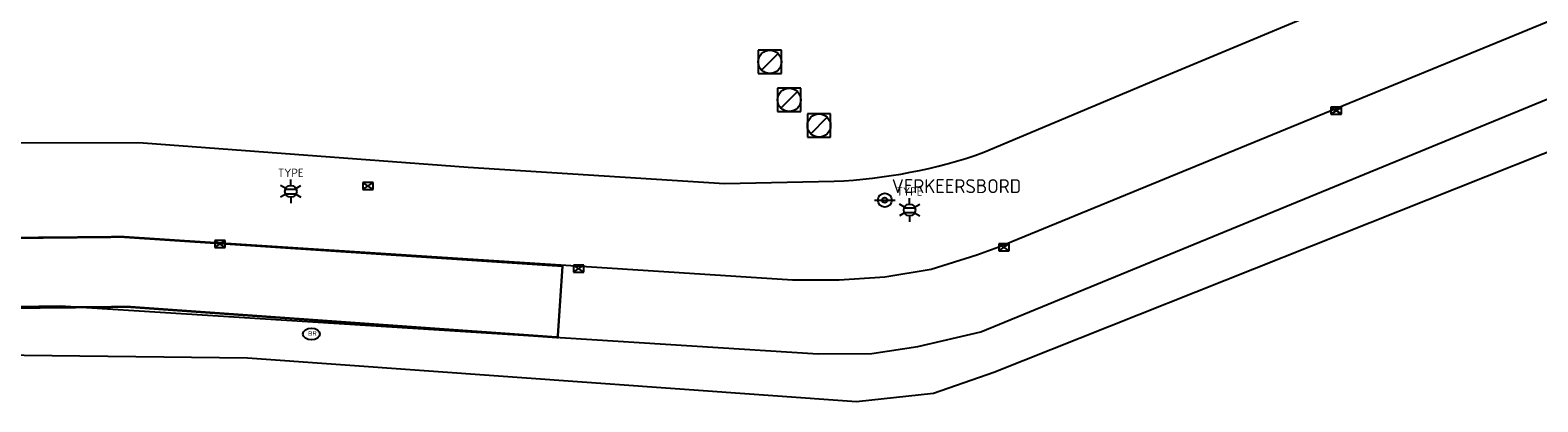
# Model space of a CAD drawing. Header units: metres. Extents: x 102000 to 105000, y 414600 to 420766.
# Tile 168 of 256: x 103097 to 103162, y 419659 to 419675. Entities that reach past the tile are written whole.
import ezdxf
from ezdxf.enums import TextEntityAlignment as Align

# ---------------------------------------------------------------- set-up
doc = ezdxf.new("R2010")
doc.units = ezdxf.units.M
doc.layers.get('0').update_dxf_attribs({"color": 8})
doc.layers.add('00-Ontwerp DKIV', color=8, linetype='Continuous', lineweight=0)
doc.styles.add('NLCS-ISO', font='NLCS-ISO.ttf')

msp = doc.modelspace()

# ---------------------------------------------------------------- linework, layer by layer
at = {"transparency": 33554687}
for p, q in [((103250.851, 419704.362), (103138.889, 419659.869)), ((103138.327, 419661.616), (103200.052, 419686.957)), ((103178.021, 419681.206), (103139.109, 419665.256)), ((103146.132, 419672.551), (103160.75, 419678.653)), ((103138.459, 419669.327), (103146.132, 419672.551)), ((103086.698, 419669.759), (103102.297, 419669.736)), ((103102.297, 419669.736), (103116.276, 419668.684)), ((103116.276, 419668.684), (103127.308, 419667.983)), ((103127.308, 419667.983), (103132.025, 419668.085)), ((103101.423, 419665.696), (103086.597, 419665.571)), ((103130.233, 419663.838), (103101.423, 419665.696)), ((103139.109, 419665.256), (103138.16, 419664.906)), ((103138.16, 419664.906), (103136.187, 419664.289)), ((103134.197, 419663.967), (103132.239, 419663.841)), ((103136.187, 419664.289), (103134.197, 419663.967)), ((103132.239, 419663.841), (103130.233, 419663.838)), ((103093.024, 419662.63), (103098.735, 419662.741)), ((103098.735, 419662.741), (103131.34, 419660.669)), ((103135.618, 419660.991), (103138.327, 419661.616)), ((103106.787, 419660.494), (103076.831, 419660.852)), ((103131.34, 419660.669), (103133.64, 419660.691)), ((103133.64, 419660.691), (103135.618, 419660.991)), ((103132.987, 419658.617), (103106.787, 419660.494)), ((103138.889, 419659.869), (103136.296, 419658.974)), ((103136.296, 419658.974), (103132.987, 419658.617))]:
    msp.add_line(p, q, dxfattribs=at)
for p, q in [((103129.7549895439, 419673.7080104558), (103128.7549895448, 419673.7079686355)), ((103128.7549895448, 419673.7079686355), (103128.755031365, 419672.7079686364)), ((103129.7550313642, 419672.7080104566), (103129.7549895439, 419673.7080104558)), ((103128.9014540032, 419672.8544392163), (103129.6085459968, 419673.5615607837)), ((103128.755031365, 419672.7079686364), (103129.7550313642, 419672.7080104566)), ((103130.5869895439, 419672.0790104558), (103129.5869895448, 419672.0789686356)), ((103129.5869895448, 419672.0789686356), (103129.587031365, 419671.0789686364)), ((103129.7334540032, 419671.2254392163), (103130.4405459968, 419671.9325607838)), ((103130.5870313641, 419671.0790104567), (103130.5869895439, 419672.0790104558)), ((103129.587031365, 419671.0789686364), (103130.5870313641, 419671.0790104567)), ((103153.384, 419670.97), (103153.834, 419671.27)), ((103153.834, 419670.97), (103153.384, 419671.27)), ((103153.834, 419671.27), (103153.384, 419671.27)), ((103153.384, 419671.27), (103153.384, 419670.97)), ((103153.834, 419670.97), (103153.834, 419671.27)), ((103131.8699895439, 419670.9760104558), (103130.8699895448, 419670.9759686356)), ((103130.8699895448, 419670.9759686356), (103130.870031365, 419669.9759686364)), ((103131.0164540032, 419670.1224392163), (103131.7235459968, 419670.8295607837)), ((103131.8700313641, 419669.9760104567), (103131.8699895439, 419670.9760104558)), ((103153.384, 419670.97), (103153.834, 419670.97)), ((103130.870031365, 419669.9759686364), (103131.8700313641, 419669.9760104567)), ((103108.4204655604, 419667.75), (103108.8855344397, 419667.75)), ((103111.744, 419667.734), (103112.194, 419668.034)), ((103112.194, 419667.734), (103111.744, 419668.034)), ((103112.194, 419668.034), (103111.744, 419668.034)), ((103111.744, 419668.034), (103111.744, 419667.734)), ((103112.194, 419667.734), (103112.194, 419668.034)), ((103108.4204655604, 419667.55), (103108.8855344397, 419667.55)), ((103111.744, 419667.734), (103112.194, 419667.734)), ((103133.7500001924, 419667.2714156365), (103134.6499998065, 419667.270584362)), ((103135.0314655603, 419666.95), (103135.4965344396, 419666.95)), ((103135.0314655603, 419666.7500000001), (103135.4965344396, 419666.7500000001)), ((103105.382, 419665.238), (103105.832, 419665.538)), ((103105.832, 419665.238), (103105.382, 419665.538)), ((103105.832, 419665.538), (103105.382, 419665.538)), ((103105.382, 419665.538), (103105.382, 419665.238)), ((103105.382, 419665.238), (103105.832, 419665.238)), ((103105.832, 419665.238), (103105.832, 419665.538)), ((103139.101, 419665.104), (103139.551, 419665.404)), ((103139.551, 419665.104), (103139.101, 419665.404)), ((103139.551, 419665.404), (103139.101, 419665.404)), ((103139.101, 419665.404), (103139.101, 419665.104)), ((103139.551, 419665.104), (103139.551, 419665.404)), ((103139.101, 419665.104), (103139.551, 419665.104)), ((103120.806, 419664.183), (103121.256, 419664.483)), ((103121.256, 419664.183), (103120.806, 419664.483)), ((103121.256, 419664.483), (103120.806, 419664.483)), ((103120.806, 419664.483), (103120.806, 419664.183)), ((103120.806, 419664.183), (103121.256, 419664.183)), ((103121.256, 419664.183), (103121.256, 419664.483))]:
    msp.add_line(p, q)
at = {"ltscale": 0.1}
for p, q in [((103108.4337871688, 419667.7765625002), (103108.2145748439, 419667.9031250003)), ((103108.6530000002, 419667.903125), (103108.6530000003, 419668.15625)), ((103108.8722128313, 419667.7765624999), (103109.0914251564, 419667.9031249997)), ((103108.4337871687, 419667.5234375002), (103108.2145748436, 419667.3968750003)), ((103108.6529999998, 419667.396875), (103108.6529999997, 419667.14375)), ((103108.8722128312, 419667.5234374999), (103109.0914251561, 419667.3968749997)), ((103135.0447871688, 419666.9765625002), (103134.8255748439, 419667.1031250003)), ((103135.2640000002, 419667.103125), (103135.2640000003, 419667.35625)), ((103135.4832128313, 419666.9765624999), (103135.7024251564, 419667.1031249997)), ((103135.0447871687, 419666.7234375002), (103134.8255748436, 419666.5968750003)), ((103135.2639999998, 419666.596875), (103135.2639999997, 419666.3437500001)), ((103135.4832128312, 419666.7234374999), (103135.7024251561, 419666.5968749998))]:
    msp.add_line(p, q, dxfattribs=at)
for centre, radius in [((103129.2550104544, 419673.2079895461), 0.4999999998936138), ((103130.0870104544, 419671.5789895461), 0.4999999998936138), ((103131.3700104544, 419670.4759895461), 0.4999999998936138), ((103134.2, 419667.271), 0.299999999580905), ((103134.2, 419667.271), 0.1118129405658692)]:
    msp.add_circle(centre, radius)
for centre in [(103108.653, 419667.65), (103135.264, 419666.85)]:
    msp.add_circle(centre, 0.2531250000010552, dxfattribs=at)
at = {"transparency": 33554687}
msp.add_arc((103131.0706649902, 419690.3149931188), 22.25046852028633, 272.4582020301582, 289.3934322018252, dxfattribs=at)
msp.add_ellipse((103109.542, 419661.526), major_axis=(-0.3644344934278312, 6.694331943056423e-17), ratio=0.6859943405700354)
at = {"layer": '00-Ontwerp DKIV', "transparency": 33554687, "const_width": 0.1}
msp.add_lwpolyline([(103088.4679790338, 419665.5688707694), (103101.423, 419665.696), (103120.3384120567, 419664.4455121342), (103120.1325498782, 419661.3812170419), (103101.6618383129, 419662.6932081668), (103076.2007113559, 419662.4530078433)], dxfattribs=at)

# ---------------------------------------------------------------- texts
at = {"style": 'NLCS-ISO'}
msp.add_text('BR', height=0.2, rotation=359.9999999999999, dxfattribs=at).set_placement((103109.3930184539, 419661.4495187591))
for p in [(103108.6530000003, 419668.15625), (103135.2640000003, 419667.35625)]:
    msp.add_attdef('TYPE', text='', height=0.36, dxfattribs=at).set_placement(p, align=Align.BOTTOM_CENTER)
msp.add_attdef('VERKEERSBORD', (103134.5005486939, 419667.5735978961), 'B09', height=0.5999999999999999, dxfattribs=at)

doc.saveas('drawing.dxf')
